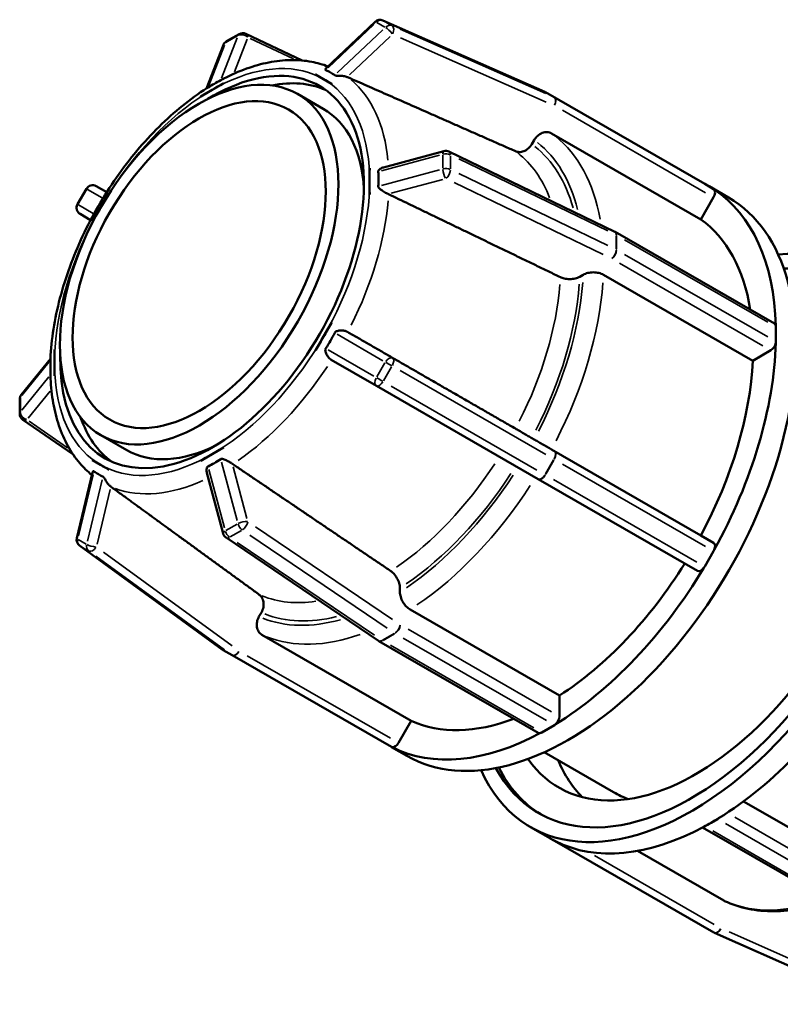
# Model space of a CAD drawing. Header units: millimetres. Extents: x 0 to 898, y -84 to 594.
# Tile 8 of 10: x 582 to 635, y 450 to 518. Entities that reach past the tile are written whole.
import ezdxf

# ---------------------------------------------------------------- set-up
doc = ezdxf.new("R2010")
doc.units = ezdxf.units.MM
doc.layers.add('Visible (ANSI)', color=7, linetype='Continuous', lineweight=50)
doc.layers.add('Visible Narrow (ANSI)', color=7, linetype='Continuous', lineweight=35)

msp = doc.modelspace()

# ---------------------------------------------------------------- linework, layer by layer
at = {"layer": 'Visible (ANSI)'}
for p, q in [((603.566, 515.019), (606.991, 518.266)), ((607.537, 518.361), (618.837, 513.373)), ((597.499, 517.407), (596.615, 516.898)), ((601.892, 515.56), (597.962, 517.425)), ((595.231, 513.609), (596.398, 516.644)), ((603.391, 514.26), (602.828, 514.587)), ((596.407, 513.964), (595.611, 513.506)), ((596.407, 513.964), (596.407, 513.964)), ((603.953, 513.934), (603.391, 514.26)), ((603.953, 513.934), (603.954, 513.933)), ((595.611, 513.506), (594.816, 513.048)), ((594.816, 513.048), (594.816, 513.048)), ((603.374, 512.182), (601.571, 513.22)), ((618.885, 513.349), (630.003, 506.946)), ((629.738, 504.462), (619.311, 510.467)), ((618.103, 510.006), (617.936, 509.717)), ((607.57, 508.089), (611.802, 509.226)), ((612.149, 509.193), (623.722, 503.601)), ((606.614, 508.041), (606.613, 508.041)), ((606.613, 507.121), (606.613, 508.041)), ((606.613, 506.202), (606.613, 507.121)), ((630.003, 506.946), (630.316, 506.764)), ((586.844, 506.602), (586.219, 505.52)), ((588.26, 506.364), (587.526, 506.786)), ((588.394, 506.275), (587.832, 505.3)), ((588.394, 506.275), (588.395, 506.274)), ((606.613, 506.202), (606.614, 506.201)), ((631.676, 505.981), (630.305, 506.771)), ((630.316, 506.764), (630.628, 506.583)), ((630.628, 506.005), (629.738, 504.462)), ((587.131, 504.41), (586.399, 504.838)), ((587.832, 505.3), (587.269, 504.326)), ((587.27, 504.326), (587.269, 504.326)), ((623.754, 503.584), (634.872, 497.182)), ((621.521, 500.596), (621.285, 500.46)), ((633.363, 494.592), (622.936, 500.596)), ((603.391, 496.271), (603.953, 497.245)), ((603.954, 497.245), (603.953, 497.245)), ((634.976, 496.952), (634.976, 496.441)), ((602.828, 495.297), (603.391, 496.271)), ((634.976, 496.441), (634.976, 495.93)), ((584.609, 495.37), (584.61, 495.369)), ((584.609, 495.37), (584.609, 494.45)), ((602.828, 495.297), (602.829, 495.296)), ((634.622, 495.318), (633.363, 494.592)), ((582.292, 492.213), (584.331, 494.731)), ((607.085, 492.834), (603.926, 494.662)), ((584.609, 494.45), (584.609, 493.53)), ((584.61, 493.53), (584.609, 493.53)), ((618.386, 486.323), (607.086, 492.833)), ((582.181, 491.898), (582.181, 490.876)), ((582.398, 490.464), (585.901, 488.06)), ((589.651, 488.351), (587.848, 489.389)), ((617.936, 489.185), (618.103, 489.088)), ((595.611, 488.065), (596.407, 488.523)), ((596.407, 488.523), (596.407, 488.523)), ((619.311, 488.391), (629.738, 482.387)), ((587.269, 487.637), (587.27, 487.637)), ((587.269, 487.637), (587.832, 487.311)), ((594.816, 487.607), (595.611, 488.065)), ((594.816, 487.607), (594.816, 487.607)), ((587.832, 487.311), (588.394, 486.985)), ((588.395, 486.984), (588.394, 486.985)), ((586.166, 482.195), (587.263, 486.783)), ((596.381, 482.517), (595.251, 486.755)), ((629.504, 479.921), (618.386, 486.323)), ((607.226, 475.027), (596.584, 482.231)), ((629.738, 482.387), (630.628, 481.87)), ((596.341, 474.406), (586.358, 481.674)), ((630.316, 480.75), (630.003, 480.209)), ((630.628, 481.292), (630.316, 480.75)), ((608.728, 478.711), (608.728, 478.437)), ((599.054, 477.011), (598.886, 476.721)), ((609.435, 477.211), (619.861, 471.207)), ((599.093, 475.447), (609.519, 469.443)), ((618.374, 468.605), (607.256, 475.008)), ((596.384, 474.378), (597.009, 474.015)), ((597.011, 474.014), (608.129, 467.612)), ((619.861, 471.207), (619.861, 469.751)), ((609.519, 469.443), (608.628, 467.9)), ((619.508, 469.139), (619.066, 468.884)), ((619.066, 468.884), (618.624, 468.63)), ((609.22, 466.985), (608.147, 467.603)), ((618.8, 467.238), (623.648, 464.446)), ((632.711, 463.808), (641.679, 458.643)), ((630.015, 462.07), (630.457, 462.324)), ((630.457, 462.324), (630.899, 462.579)), ((617.847, 462.017), (619.229, 461.221)), ((640.884, 455.643), (629.858, 461.992)), ((619.218, 461.227), (619.52, 461.052)), ((619.52, 461.052), (630.638, 454.649)), ((625.31, 460.349), (631.337, 456.879)), ((630.686, 454.625), (641.986, 449.637))]:
    msp.add_line(p, q, dxfattribs=at)
for centre, start, end in [((607.335, 517.903), 66.18316, 133.46429), ((597.748, 516.974), 64.60591, 119.93599), ((596.864, 516.465), 119.93599, 158.96791), ((618.635, 512.915), 60.06401, 66.18316), ((611.931, 508.743), 64.20992, 105.03098), ((587.277, 506.352), 60.07667, 149.99996), ((586.652, 505.27), 149.99996, 239.66988), ((623.504, 503.151), 60.06401, 64.20992), ((607.335, 493.267), 239.9374, 240.05282), ((582.681, 491.898), 141.00096, 180), ((582.681, 490.876), 180, 235.53877), ((586.652, 482.079), 166.54601, 233.9434), ((596.864, 482.645), 194.92208, 235.90141), ((607.506, 475.441), 235.90141, 240.06401), ((596.635, 474.81), 233.9434, 239.87236), ((597.26, 474.447), 239.87236, 240.06401), ((630.888, 455.083), 240.06401, 246.18316)]:
    msp.add_arc(centre, 0.5, start, end, dxfattribs=at)
for major_axis in [(6.862, 11.916), (6.238, 10.832)]:
    msp.add_ellipse((594.71, 501.305), major_axis=major_axis, ratio=0.578093, dxfattribs=at)
for centre, major_axis, start_param, end_param in [((595.611, 500.786), (-7.485, -12.999), 5.471238, 10.236725), ((596.513, 500.266), (7.485, 12.999), 0.060024, 0.469899), ((596.513, 500.266), (6.862, 11.916), 5.561419, 6.283185), ((630.378, 506.15), (0.25, 0.433), 6.062026, 6.281252), ((630.378, 506.15), (0.25, 0.433), 4.710455, 6.062026), ((619.066, 487.279), (11.228, 19.498), 5.52847, 6.248635), ((620.448, 486.483), (-11.228, -19.498), 0, 3.141593), ((619.066, 487.279), (10.105, 17.548), 5.662166, 6.225667), ((629.075, 481.515), (11.228, 19.498), 2.748908, 6.67587), ((629.075, 481.515), (10.667, 18.523), 2.79918, 6.625598), ((629.375, 481.342), (9.544, 16.573), 2.8788, 6.545978), ((634.622, 496.748), (0.25, 0.433), 5.715079, 6.283185), ((634.622, 496.748), (0.25, 0.433), 5.495853, 5.715079), ((634.622, 495.726), (0.25, 0.433), 5.276627, 5.495853), ((619.066, 487.279), (11.228, 19.498), 4.743072, 5.463237), ((634.622, 495.726), (-0.25, -0.433), 0.783464, 2.135035), ((619.066, 487.279), (10.105, 17.548), 4.766039, 5.440269), ((596.513, 500.266), (-7.485, -12.999), 5.813286, 6.223161), ((596.513, 500.266), (-6.862, -11.916), 0, 0.721766), ((630.378, 481.437), (0.25, 0.433), 4.929681, 6.281252), ((630.378, 481.437), (0.25, 0.433), 4.710455, 4.929681), ((619.066, 487.279), (11.228, 19.498), 3.957673, 4.677839), ((619.066, 487.279), (10.105, 17.548), 3.980641, 4.654701), ((629.753, 480.354), (-0.25, -0.433), 0, 1.349637), ((629.753, 480.354), (0.25, 0.433), 4.491229, 4.710455), ((630.457, 480.719), (-11.228, -19.498), 0.816081, 1.536246), ((619.508, 469.547), (-0.25, -0.433), 1.00269, 2.354261), ((619.066, 487.279), (-10.105, -17.548), 0.05365, 0.616041), ((619.508, 469.547), (0.25, 0.433), 3.925057, 4.144283), ((619.066, 487.279), (-11.228, -19.498), 0.030683, 0.750848), ((618.624, 469.038), (-0.25, -0.433), 0, 0.564238), ((618.624, 469.038), (0.25, 0.433), 3.705831, 3.925057), ((608.378, 468.045), (-0.25, -0.433), 0.217292, 1.568863), ((608.378, 468.045), (-0.25, -0.433), 0, 0.217292), ((632.381, 479.611), (-9.544, -16.573), 5.867978, 6.125703), ((629.375, 481.342), (-10.667, -18.523), 5.923425, 6.269153), ((632.381, 479.611), (-8.733, -15.165), 0, 0.112305), ((630.457, 480.719), (-11.228, -19.498), 0.750848, 0.783464), ((630.457, 480.719), (-11.228, -19.498), 0.783464, 0.816081), ((630.899, 462.987), (-0.25, -0.433), 0.783464, 1.00269), ((630.457, 480.719), (-11.228, -19.498), 0.030683, 0.750848), ((630.015, 462.478), (-0.25, -0.433), 0.564238, 0.783464), ((630.457, 480.719), (-11.228, -19.498), 0, 0.030683), ((619.77, 461.485), (-0.25, -0.433), 6.281252, 6.500478)]:
    msp.add_ellipse(centre, major_axis=major_axis, ratio=0.578093, start_param=start_param, end_param=end_param, dxfattribs=at)
for points, knots in [([(603.701, 515.147), (603.338, 515.286), (602.961, 515.393), (602.096, 515.556), (601.604, 515.596), (600.599, 515.581), (600.087, 515.525), (599.053, 515.323), (598.531, 515.178), (597.483, 514.801), (596.958, 514.571), (596.435, 514.301)], [5.5906457, 5.5906457, 5.5906457, 5.5906457, 5.6988212, 5.6988212, 5.8318469, 5.8318469, 5.9648727, 5.9648727, 6.0978984, 6.0978984, 6.2309242, 6.2309242, 6.2309242, 6.2309242]), ([(602.828, 514.587), (602.831, 514.585), (602.834, 514.584), (602.841, 514.581), (602.844, 514.58), (602.849, 514.577), (602.852, 514.575), (602.855, 514.574), (602.855, 514.574), (602.855, 514.574)], [0, 0, 0, 0, 0.001677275, 0.001677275, 0.003353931, 0.003353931, 0.005007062, 0.005007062, 0.005030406, 0.005030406, 0.005030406, 0.005030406]), ([(603.549, 514.888), (603.547, 514.888), (603.544, 514.89), (603.536, 514.894), (603.531, 514.899), (603.52, 514.912), (603.517, 514.922), (603.518, 514.958), (603.536, 514.991), (603.566, 515.019)], [-0.12466291, -0.12466291, -0.12466291, -0.12466291, -0.12282673, -0.12282673, -0.11648218, -0.11648218, -0.10531808, -0.10531808, -0.07625967, -0.07625967, -0.07625967, -0.07625967]), ([(604.174, 514.525), (604.078, 514.598), (603.978, 514.663), (603.878, 514.722), (603.777, 514.78), (603.667, 514.836), (603.549, 514.888)], [-0.060146, -0.060146, -0.060146, -0.060146, 0, 0, 0, 0.060146, 0.060146, 0.060146, 0.060146]), ([(605.052, 514.402), (605.014, 514.417), (604.971, 514.431), (604.837, 514.466), (604.738, 514.48), (604.544, 514.496), (604.454, 514.496), (604.33, 514.497), (604.281, 514.497), (604.226, 514.505), (604.211, 514.508), (604.189, 514.516), (604.182, 514.519), (604.175, 514.524), (604.174, 514.524), (604.174, 514.525)], [-0.2350654, -0.2350654, -0.2350654, -0.2350654, -0.2196522, -0.2196522, -0.1895261, -0.1895261, -0.1601241, -0.1601241, -0.1390689, -0.1390689, -0.1299197, -0.1299197, -0.1239791, -0.1239791, -0.1233534, -0.1233534, -0.1233534, -0.1233534]), ([(596.213, 514.176), (596.066, 514.099), (595.918, 514.018), (595.777, 513.936), (595.635, 513.855), (595.484, 513.764), (595.329, 513.667)], [0.8722968, 0.8722968, 0.8722968, 0.8722968, 0.9324428, 0.9324428, 0.9324428, 0.9925888, 0.9925888, 0.9925888, 0.9925888]), ([(596.435, 514.301), (596.412, 514.289), (596.39, 514.278), (596.341, 514.25), (596.31, 514.232), (596.262, 514.204), (596.244, 514.193), (596.222, 514.181), (596.217, 514.179), (596.213, 514.176)], [-0.05780048, -0.05780048, -0.05780048, -0.05780048, -0.04761616, -0.04761616, -0.0329379, -0.0329379, -0.02294507, -0.02294507, -0.02006355, -0.02006355, -0.02006355, -0.02006355]), ([(596.372, 513.945), (596.372, 513.945), (596.372, 513.945), (596.378, 513.949), (596.384, 513.952), (596.395, 513.958), (596.401, 513.961), (596.407, 513.964)], [-0.000023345, -0.000023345, -0.000023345, -0.000023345, 0, 0, 0.002491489, 0.002491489, 0.005007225, 0.005007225, 0.005007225, 0.005007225]), ([(603.93, 513.95), (603.93, 513.95), (603.93, 513.95), (603.934, 513.947), (603.938, 513.945), (603.946, 513.94), (603.95, 513.937), (603.953, 513.934)], [-0.000023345, -0.000023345, -0.000023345, -0.000023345, 0, 0, 0.002491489, 0.002491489, 0.005007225, 0.005007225, 0.005007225, 0.005007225]), ([(603.93, 513.95), (603.93, 513.95), (603.93, 513.95), (603.933, 513.948), (603.935, 513.947), (603.941, 513.943), (603.943, 513.941), (603.949, 513.938), (603.951, 513.936), (603.954, 513.933)], [-0.000023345, -0.000023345, -0.000023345, -0.000023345, 0, 0, 0.001653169, 0.001653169, 0.003329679, 0.003329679, 0.005006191, 0.005006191, 0.005006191, 0.005006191]), ([(595.243, 513.617), (594.095, 512.891), (592.97, 511.983), (590.845, 509.879), (589.844, 508.683), (588.043, 506.102), (587.243, 504.716), (585.908, 501.865), (585.372, 500.4), (584.612, 497.504), (584.387, 496.074), (584.33, 494.716)], [0.049178, 0.049178, 0.049178, 0.049178, 0.343689, 0.343689, 0.6382, 0.6382, 0.932712, 0.932712, 1.227223, 1.227223, 1.521734, 1.521734, 1.521734, 1.521734]), ([(594.816, 513.048), (594.82, 513.05), (594.824, 513.053), (594.832, 513.058), (594.836, 513.06), (594.844, 513.065), (594.848, 513.067), (594.852, 513.07), (594.852, 513.07), (594.852, 513.07)], [0, 0, 0, 0, 0.001677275, 0.001677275, 0.003353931, 0.003353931, 0.005007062, 0.005007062, 0.005030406, 0.005030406, 0.005030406, 0.005030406]), ([(595.329, 513.667), (595.324, 513.664), (595.318, 513.661), (595.298, 513.648), (595.283, 513.64), (595.258, 513.626), (595.249, 513.621), (595.243, 513.617)], [-0.20349957, -0.20349957, -0.20349957, -0.20349957, -0.19950855, -0.19950855, -0.18760351, -0.18760351, -0.17559174, -0.17559174, -0.17559174, -0.17559174]), ([(619.311, 510.467), (619.224, 510.517), (619.107, 510.551), (618.899, 510.562), (618.77, 510.541), (618.56, 510.46), (618.44, 510.387), (618.259, 510.228), (618.165, 510.113), (618.103, 510.006)], [0, 0, 0, 0, 0.0370052, 0.0370052, 0.0740397, 0.0740397, 0.1111115, 0.1111115, 0.1482177, 0.1482177, 0.1482177, 0.1482177]), ([(617.936, 509.717), (617.875, 509.61), (617.781, 509.495), (617.6, 509.336), (617.48, 509.263), (617.269, 509.182), (617.141, 509.161), (616.956, 509.171), (616.868, 509.191), (616.792, 509.224)], [0.1482219, 0.1482219, 0.1482219, 0.1482219, 0.1853343, 0.1853343, 0.2224155, 0.2224155, 0.2594543, 0.2594543, 0.2880228, 0.2880228, 0.2880228, 0.2880228]), ([(606.613, 508.041), (606.614, 508.037), (606.614, 508.032), (606.615, 508.023), (606.615, 508.019), (606.615, 508.01), (606.615, 508.005), (606.615, 508.001), (606.615, 508.001), (606.615, 508)], [0, 0, 0, 0, 0.001677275, 0.001677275, 0.003353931, 0.003353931, 0.005007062, 0.005007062, 0.005030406, 0.005030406, 0.005030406, 0.005030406]), ([(606.614, 508.041), (606.614, 508.036), (606.614, 508.032), (606.615, 508.023), (606.615, 508.019), (606.615, 508.01), (606.615, 508.005), (606.615, 508.001), (606.615, 508.001), (606.615, 508)], [0, 0, 0, 0, 0.001676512, 0.001676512, 0.003353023, 0.003353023, 0.005006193, 0.005006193, 0.005029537, 0.005029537, 0.005029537, 0.005029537]), ([(607.212, 507.793), (607.212, 507.799), (607.212, 507.805), (607.214, 507.83), (607.22, 507.851), (607.252, 507.903), (607.279, 507.932), (607.364, 508.003), (607.444, 508.049), (607.546, 508.082), (607.558, 508.086), (607.57, 508.089)], [-0.20349957, -0.20349957, -0.20349957, -0.20349957, -0.19950855, -0.19950855, -0.18760351, -0.18760351, -0.17102106, -0.17102106, -0.13857777, -0.13857777, -0.13443273, -0.13443273, -0.13443273, -0.13443273]), ([(607.212, 506.771), (607.227, 506.95), (607.233, 507.124), (607.233, 507.288), (607.233, 507.452), (607.227, 507.622), (607.212, 507.793)], [0.8722968, 0.8722968, 0.8722968, 0.8722968, 0.9324428, 0.9324428, 0.9324428, 0.9925888, 0.9925888, 0.9925888, 0.9925888]), ([(588.368, 506.231), (588.368, 506.231), (588.368, 506.232), (588.373, 506.239), (588.377, 506.246), (588.385, 506.26), (588.39, 506.267), (588.394, 506.275)], [-0.000023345, -0.000023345, -0.000023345, -0.000023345, 0, 0, 0.002491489, 0.002491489, 0.005007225, 0.005007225, 0.005007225, 0.005007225]), ([(606.615, 506.243), (606.615, 506.243), (606.615, 506.243), (606.615, 506.236), (606.615, 506.229), (606.614, 506.216), (606.614, 506.209), (606.613, 506.202)], [-0.000023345, -0.000023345, -0.000023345, -0.000023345, 0, 0, 0.002491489, 0.002491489, 0.005007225, 0.005007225, 0.005007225, 0.005007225]), ([(606.615, 506.243), (606.615, 506.243), (606.615, 506.243), (606.615, 506.238), (606.615, 506.234), (606.615, 506.225), (606.615, 506.22), (606.614, 506.211), (606.614, 506.206), (606.614, 506.201)], [-0.000023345, -0.000023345, -0.000023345, -0.000023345, 0, 0, 0.001653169, 0.001653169, 0.003329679, 0.003329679, 0.005006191, 0.005006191, 0.005006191, 0.005006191]), ([(607.91, 506.232), (607.907, 506.233), (607.905, 506.234), (607.881, 506.245), (607.86, 506.256), (607.802, 506.285), (607.764, 506.306), (607.633, 506.381), (607.538, 506.44), (607.386, 506.544), (607.325, 506.589), (607.261, 506.652), (607.241, 506.675), (607.219, 506.718), (607.213, 506.736), (607.212, 506.76), (607.212, 506.766), (607.212, 506.771)], [-0.1336549, -0.1336549, -0.1336549, -0.1336549, -0.1326448, -0.1326448, -0.1244274, -0.1244274, -0.1107075, -0.1107075, -0.0764688, -0.0764688, -0.0476162, -0.0476162, -0.0329379, -0.0329379, -0.0229451, -0.0229451, -0.0200635, -0.0200635, -0.0200635, -0.0200635]), ([(587.269, 504.326), (587.272, 504.331), (587.274, 504.336), (587.28, 504.346), (587.283, 504.35), (587.288, 504.36), (587.291, 504.365), (587.294, 504.37), (587.294, 504.37), (587.294, 504.37)], [0, 0, 0, 0, 0.001677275, 0.001677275, 0.003353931, 0.003353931, 0.005007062, 0.005007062, 0.005030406, 0.005030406, 0.005030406, 0.005030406]), ([(622.936, 500.596), (622.849, 500.647), (622.726, 500.694), (622.498, 500.748), (622.353, 500.765), (622.106, 500.765), (621.96, 500.748), (621.732, 500.693), (621.608, 500.646), (621.521, 500.596)], [0, 0, 0, 0, 0.0370052, 0.0370052, 0.0740397, 0.0740397, 0.1111115, 0.1111115, 0.1482177, 0.1482177, 0.1482177, 0.1482177]), ([(621.285, 500.46), (621.197, 500.409), (621.074, 500.362), (620.845, 500.307), (620.7, 500.29), (620.453, 500.29), (620.307, 500.307), (620.105, 500.355), (620.011, 500.387), (619.933, 500.425)], [0.1482219, 0.1482219, 0.1482219, 0.1482219, 0.1853343, 0.1853343, 0.2224155, 0.2224155, 0.2594543, 0.2594543, 0.2880228, 0.2880228, 0.2880228, 0.2880228]), ([(603.953, 497.245), (603.951, 497.24), (603.948, 497.235), (603.943, 497.225), (603.941, 497.22), (603.935, 497.211), (603.933, 497.206), (603.93, 497.201), (603.93, 497.201), (603.93, 497.201)], [0, 0, 0, 0, 0.001677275, 0.001677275, 0.003353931, 0.003353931, 0.005007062, 0.005007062, 0.005030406, 0.005030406, 0.005030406, 0.005030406]), ([(603.954, 497.245), (603.951, 497.24), (603.949, 497.235), (603.943, 497.225), (603.941, 497.22), (603.935, 497.211), (603.933, 497.206), (603.93, 497.201), (603.93, 497.201), (603.93, 497.201)], [0, 0, 0, 0, 0.001676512, 0.001676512, 0.003353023, 0.003353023, 0.005006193, 0.005006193, 0.005029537, 0.005029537, 0.005029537, 0.005029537]), ([(603.549, 495.457), (603.667, 495.636), (603.777, 495.816), (603.878, 495.989), (603.978, 496.163), (604.078, 496.348), (604.174, 496.54)], [-0.060146, -0.060146, -0.060146, -0.060146, 0, 0, 0, 0.060146, 0.060146, 0.060146, 0.060146]), ([(604.174, 496.54), (604.175, 496.543), (604.177, 496.547), (604.186, 496.562), (604.195, 496.573), (604.22, 496.6), (604.24, 496.615), (604.315, 496.657), (604.389, 496.678), (604.562, 496.704), (604.672, 496.708), (604.858, 496.684), (604.931, 496.666), (605.016, 496.63), (605.035, 496.62), (605.052, 496.61)], [-0.1246629, -0.1246629, -0.1246629, -0.1246629, -0.1228267, -0.1228267, -0.1164822, -0.1164822, -0.1053181, -0.1053181, -0.0760793, -0.0760793, -0.0425389, -0.0425389, -0.0192193, -0.0192193, -0.0122224, -0.0122224, -0.0122224, -0.0122224]), ([(584.608, 495.327), (584.608, 495.328), (584.608, 495.328), (584.608, 495.334), (584.608, 495.341), (584.609, 495.355), (584.609, 495.362), (584.609, 495.37)], [-0.000023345, -0.000023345, -0.000023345, -0.000023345, 0, 0, 0.002491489, 0.002491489, 0.005007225, 0.005007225, 0.005007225, 0.005007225]), ([(602.855, 495.339), (602.855, 495.339), (602.855, 495.339), (602.851, 495.332), (602.846, 495.325), (602.838, 495.311), (602.833, 495.304), (602.828, 495.297)], [-0.000023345, -0.000023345, -0.000023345, -0.000023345, 0, 0, 0.002491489, 0.002491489, 0.005007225, 0.005007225, 0.005007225, 0.005007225]), ([(602.855, 495.339), (602.855, 495.339), (602.855, 495.339), (602.852, 495.334), (602.849, 495.329), (602.844, 495.32), (602.841, 495.315), (602.835, 495.306), (602.832, 495.301), (602.829, 495.296)], [-0.000023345, -0.000023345, -0.000023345, -0.000023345, 0, 0, 0.001653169, 0.001653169, 0.003329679, 0.003329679, 0.005006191, 0.005006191, 0.005006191, 0.005006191]), ([(603.926, 494.662), (603.889, 494.684), (603.852, 494.712), (603.75, 494.808), (603.69, 494.887), (603.593, 495.055), (603.558, 495.138), (603.523, 495.262), (603.515, 495.314), (603.519, 495.38), (603.523, 495.4), (603.534, 495.431), (603.54, 495.443), (603.547, 495.455), (603.548, 495.456), (603.549, 495.457)], [-0.2349553, -0.2349553, -0.2349553, -0.2349553, -0.2196522, -0.2196522, -0.1895261, -0.1895261, -0.1601241, -0.1601241, -0.1390689, -0.1390689, -0.1299197, -0.1299197, -0.1239791, -0.1239791, -0.1233534, -0.1233534, -0.1233534, -0.1233534]), ([(584.33, 494.616), (584.323, 494.433), (584.32, 494.257), (584.32, 494.093), (584.32, 493.929), (584.323, 493.76), (584.33, 493.594)], [0.8722968, 0.8722968, 0.8722968, 0.8722968, 0.9324428, 0.9324428, 0.9324428, 0.9925888, 0.9925888, 0.9925888, 0.9925888]), ([(584.33, 494.716), (584.33, 494.716), (584.33, 494.716), (584.33, 494.707), (584.33, 494.695), (584.331, 494.665), (584.331, 494.65), (584.33, 494.627), (584.33, 494.621), (584.33, 494.616)], [-0.04767732, -0.04767732, -0.04767732, -0.04767732, -0.04761616, -0.04761616, -0.0329379, -0.0329379, -0.02294507, -0.02294507, -0.02006355, -0.02006355, -0.02006355, -0.02006355]), ([(584.33, 493.594), (584.33, 493.588), (584.33, 493.582), (584.331, 493.555), (584.331, 493.531), (584.33, 493.461), (584.33, 493.417), (584.331, 493.365), (584.332, 493.354), (584.332, 493.342)], [-0.20349957, -0.20349957, -0.20349957, -0.20349957, -0.19950855, -0.19950855, -0.18760351, -0.18760351, -0.17102106, -0.17102106, -0.16664853, -0.16664853, -0.16664853, -0.16664853]), ([(584.332, 493.342), (584.36, 492.753), (584.422, 492.182), (584.618, 491.084), (584.752, 490.558), (585.092, 489.559), (585.299, 489.086), (585.786, 488.205), (586.066, 487.797), (586.638, 487.126), (586.919, 486.851), (587.22, 486.604)], [1.6229369, 1.6229369, 1.6229369, 1.6229369, 1.7559863, 1.7559863, 1.8890358, 1.8890358, 2.0220852, 2.0220852, 2.1551347, 2.1551347, 2.2636676, 2.2636676, 2.2636676, 2.2636676]), ([(584.609, 493.53), (584.609, 493.535), (584.609, 493.539), (584.608, 493.548), (584.608, 493.552), (584.608, 493.561), (584.608, 493.565), (584.608, 493.57), (584.608, 493.57), (584.608, 493.57)], [0, 0, 0, 0, 0.001677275, 0.001677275, 0.003353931, 0.003353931, 0.005007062, 0.005007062, 0.005030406, 0.005030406, 0.005030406, 0.005030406]), ([(616.792, 489.847), (616.868, 489.803), (616.956, 489.752), (617.141, 489.645), (617.269, 489.571), (617.48, 489.449), (617.6, 489.38), (617.781, 489.275), (617.875, 489.221), (617.936, 489.185)], [0.3048887, 0.3048887, 0.3048887, 0.3048887, 0.3334572, 0.3334572, 0.3704959, 0.3704959, 0.4075771, 0.4075771, 0.4446895, 0.4446895, 0.4446895, 0.4446895]), ([(618.103, 489.088), (618.165, 489.053), (618.259, 488.999), (618.44, 488.894), (618.56, 488.824), (618.77, 488.703), (618.899, 488.629), (619.107, 488.508), (619.224, 488.441), (619.311, 488.391)], [-0.1482177, -0.1482177, -0.1482177, -0.1482177, -0.1111115, -0.1111115, -0.0740397, -0.0740397, -0.0370052, -0.0370052, 0, 0, 0, 0]), ([(596.407, 488.523), (596.403, 488.52), (596.399, 488.518), (596.391, 488.513), (596.387, 488.51), (596.38, 488.505), (596.376, 488.503), (596.372, 488.501), (596.372, 488.501), (596.372, 488.501)], [0, 0, 0, 0, 0.001676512, 0.001676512, 0.003353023, 0.003353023, 0.005006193, 0.005006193, 0.005029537, 0.005029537, 0.005029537, 0.005029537]), ([(596.407, 488.523), (596.403, 488.521), (596.399, 488.518), (596.391, 488.513), (596.387, 488.51), (596.38, 488.505), (596.376, 488.503), (596.372, 488.501), (596.372, 488.501), (596.372, 488.501)], [0, 0, 0, 0, 0.001677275, 0.001677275, 0.003353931, 0.003353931, 0.005007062, 0.005007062, 0.005030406, 0.005030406, 0.005030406, 0.005030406]), ([(587.294, 487.621), (587.294, 487.621), (587.294, 487.621), (587.289, 487.623), (587.285, 487.626), (587.277, 487.631), (587.273, 487.634), (587.269, 487.637)], [-0.000023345, -0.000023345, -0.000023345, -0.000023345, 0, 0, 0.002491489, 0.002491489, 0.005007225, 0.005007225, 0.005007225, 0.005007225]), ([(594.852, 487.626), (594.852, 487.626), (594.852, 487.626), (594.848, 487.623), (594.844, 487.621), (594.836, 487.617), (594.832, 487.615), (594.824, 487.611), (594.82, 487.609), (594.816, 487.607)], [-0.000023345, -0.000023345, -0.000023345, -0.000023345, 0, 0, 0.001653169, 0.001653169, 0.003329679, 0.003329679, 0.005006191, 0.005006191, 0.005006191, 0.005006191]), ([(594.852, 487.626), (594.852, 487.626), (594.852, 487.626), (594.846, 487.622), (594.84, 487.619), (594.828, 487.613), (594.822, 487.61), (594.816, 487.607)], [-0.000023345, -0.000023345, -0.000023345, -0.000023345, 0, 0, 0.002491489, 0.002491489, 0.005007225, 0.005007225, 0.005007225, 0.005007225]), ([(595.329, 487.211), (595.484, 487.283), (595.635, 487.363), (595.777, 487.444), (595.918, 487.526), (596.066, 487.618), (596.213, 487.72)], [-0.060146, -0.060146, -0.060146, -0.060146, 0, 0, 0, 0.060146, 0.060146, 0.060146, 0.060146]), ([(596.213, 487.72), (596.218, 487.723), (596.224, 487.727), (596.247, 487.737), (596.268, 487.742), (596.328, 487.741), (596.367, 487.731), (596.473, 487.695), (596.561, 487.653), (596.735, 487.563), (596.814, 487.52), (596.919, 487.457), (596.95, 487.438), (596.996, 487.408), (597.013, 487.396), (597.028, 487.385)], [-0.2034996, -0.2034996, -0.2034996, -0.2034996, -0.1995085, -0.1995085, -0.1876035, -0.1876035, -0.1710211, -0.1710211, -0.1385778, -0.1385778, -0.1121101, -0.1121101, -0.1008715, -0.1008715, -0.0940494, -0.0940494, -0.0940494, -0.0940494]), ([(588.394, 486.985), (588.391, 486.986), (588.388, 486.987), (588.382, 486.989), (588.38, 486.991), (588.374, 486.994), (588.371, 486.995), (588.368, 486.997), (588.368, 486.997), (588.368, 486.997)], [0, 0, 0, 0, 0.001677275, 0.001677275, 0.003353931, 0.003353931, 0.005007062, 0.005007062, 0.005030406, 0.005030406, 0.005030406, 0.005030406]), ([(588.371, 486.996), (588.37, 486.996), (588.369, 486.996), (588.368, 486.997), (588.368, 486.997), (588.368, 486.997)], [0.0045220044, 0.0045220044, 0.0045220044, 0.0045220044, 0.0050061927, 0.0050061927, 0.0050295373, 0.0050295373, 0.0050295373, 0.0050295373]), ([(595.251, 486.755), (595.241, 486.795), (595.234, 486.834), (595.224, 486.95), (595.229, 487.023), (595.251, 487.109), (595.261, 487.138), (595.287, 487.179), (595.3, 487.193), (595.32, 487.206), (595.324, 487.209), (595.329, 487.211)], [-0.09124066, -0.09124066, -0.09124066, -0.09124066, -0.07646881, -0.07646881, -0.04761616, -0.04761616, -0.0329379, -0.0329379, -0.02294507, -0.02294507, -0.02006355, -0.02006355, -0.02006355, -0.02006355]), ([(587.263, 486.783), (587.267, 486.798), (587.272, 486.811), (587.289, 486.846), (587.304, 486.865), (587.33, 486.874), (587.339, 486.875), (587.354, 486.871), (587.36, 486.868), (587.367, 486.863), (587.368, 486.863), (587.368, 486.862)], [-0.17082941, -0.17082941, -0.17082941, -0.17082941, -0.16012411, -0.16012411, -0.13906892, -0.13906892, -0.12991971, -0.12991971, -0.12397908, -0.12397908, -0.12335335, -0.12335335, -0.12335335, -0.12335335]), ([(587.368, 486.862), (587.472, 486.785), (587.575, 486.717), (587.676, 486.659), (587.776, 486.601), (587.883, 486.546), (587.993, 486.5)], [-0.060146, -0.060146, -0.060146, -0.060146, 0, 0, 0, 0.060146, 0.060146, 0.060146, 0.060146]), ([(587.993, 486.5), (587.995, 486.499), (587.997, 486.498), (588.007, 486.493), (588.014, 486.487), (588.034, 486.469), (588.046, 486.453), (588.089, 486.391), (588.125, 486.327), (588.214, 486.178), (588.273, 486.086), (588.391, 485.939), (588.442, 485.884), (588.509, 485.825), (588.524, 485.812), (588.539, 485.8)], [-0.1246629, -0.1246629, -0.1246629, -0.1246629, -0.1228267, -0.1228267, -0.1164822, -0.1164822, -0.1053181, -0.1053181, -0.0760793, -0.0760793, -0.0425389, -0.0425389, -0.0192193, -0.0192193, -0.0122224, -0.0122224, -0.0122224, -0.0122224]), ([(608.082, 479.898), (608.154, 479.85), (608.229, 479.785), (608.372, 479.634), (608.459, 479.516), (608.582, 479.302), (608.641, 479.168), (608.707, 478.943), (608.728, 478.812), (608.728, 478.711)], [0.3048887, 0.3048887, 0.3048887, 0.3048887, 0.3334572, 0.3334572, 0.3704959, 0.3704959, 0.4075771, 0.4075771, 0.4446895, 0.4446895, 0.4446895, 0.4446895]), ([(598.907, 478.247), (598.974, 478.198), (599.036, 478.131), (599.137, 477.977), (599.183, 477.855), (599.219, 477.633), (599.215, 477.492), (599.168, 477.256), (599.115, 477.118), (599.054, 477.011)], [0.3048887, 0.3048887, 0.3048887, 0.3048887, 0.3334572, 0.3334572, 0.3704959, 0.3704959, 0.4075771, 0.4075771, 0.4446895, 0.4446895, 0.4446895, 0.4446895]), ([(608.728, 478.437), (608.728, 478.336), (608.748, 478.206), (608.815, 477.98), (608.873, 477.846), (608.997, 477.632), (609.084, 477.514), (609.245, 477.344), (609.348, 477.262), (609.435, 477.211)], [-0.1482177, -0.1482177, -0.1482177, -0.1482177, -0.1111115, -0.1111115, -0.0740397, -0.0740397, -0.0370052, -0.0370052, 0, 0, 0, 0]), ([(598.886, 476.721), (598.825, 476.614), (598.772, 476.476), (598.725, 476.24), (598.721, 476.1), (598.757, 475.877), (598.803, 475.756), (598.917, 475.581), (599.005, 475.497), (599.093, 475.447)], [-0.1482177, -0.1482177, -0.1482177, -0.1482177, -0.1111115, -0.1111115, -0.0740397, -0.0740397, -0.0370052, -0.0370052, 0, 0, 0, 0]), ([(638.747, 456.873), (638.709, 456.859), (638.67, 456.845), (637.986, 456.605), (637.344, 456.431), (636.076, 456.196), (635.45, 456.135), (634.226, 456.132), (633.627, 456.19), (632.473, 456.429), (631.917, 456.609), (631.392, 456.85)], [3.3245735, 3.3245735, 3.3245735, 3.3245735, 3.3326244, 3.3326244, 3.467318, 3.467318, 3.6020116, 3.6020116, 3.7367052, 3.7367052, 3.8713988, 3.8713988, 3.8713988, 3.8713988])]:
    msp.add_open_spline(points, degree=3, knots=knots, dxfattribs=at)
for points in [[(602.855, 514.574), (603.036, 514.465), (603.221, 514.359), (603.391, 514.26)], [(596.407, 513.964), (596.135, 513.808), (595.869, 513.654), (595.611, 513.506)], [(595.611, 513.506), (595.851, 513.644), (596.112, 513.794), (596.372, 513.945)], [(603.391, 514.26), (603.56, 514.162), (603.744, 514.054), (603.93, 513.95)], [(605.078, 514.392), (605.069, 514.395), (605.061, 514.399), (605.052, 514.402)], [(595.611, 513.506), (595.354, 513.358), (595.086, 513.204), (594.816, 513.048)], [(594.852, 513.07), (595.11, 513.217), (595.371, 513.368), (595.611, 513.506)], [(606.615, 508), (606.612, 507.7), (606.613, 507.399), (606.613, 507.121)], [(606.613, 507.121), (606.613, 506.844), (606.612, 506.542), (606.615, 506.243)], [(588.395, 506.274), (588.201, 505.94), (588.012, 505.613), (587.832, 505.3)], [(587.832, 505.3), (588.001, 505.594), (588.186, 505.914), (588.368, 506.231)], [(607.936, 506.22), (607.927, 506.224), (607.919, 506.228), (607.91, 506.232)], [(587.832, 505.3), (587.651, 504.988), (587.462, 504.66), (587.27, 504.326)], [(587.294, 504.37), (587.478, 504.687), (587.662, 505.006), (587.832, 505.3)], [(603.93, 497.201), (603.744, 496.885), (603.56, 496.565), (603.391, 496.271)], [(605.052, 496.61), (605.061, 496.605), (605.069, 496.6), (605.078, 496.596)], [(603.391, 496.271), (603.221, 495.977), (603.036, 495.658), (602.855, 495.339)], [(584.609, 494.45), (584.609, 494.728), (584.61, 495.03), (584.608, 495.327)], [(584.61, 495.369), (584.609, 495.056), (584.609, 494.748), (584.609, 494.45)], [(584.608, 493.57), (584.61, 493.871), (584.609, 494.172), (584.609, 494.45)], [(584.609, 494.45), (584.609, 494.152), (584.609, 493.844), (584.61, 493.53)], [(596.372, 488.501), (596.112, 488.355), (595.851, 488.204), (595.611, 488.065)], [(587.832, 487.311), (587.662, 487.41), (587.478, 487.517), (587.294, 487.621)], [(595.611, 488.065), (595.371, 487.927), (595.11, 487.778), (594.852, 487.626)], [(588.368, 486.997), (588.186, 487.106), (588.001, 487.212), (587.832, 487.311)], [(597.028, 487.385), (597.036, 487.379), (597.044, 487.374), (597.052, 487.368)], [(588.539, 485.8), (588.546, 485.794), (588.553, 485.789), (588.561, 485.783)], [(631.337, 456.879), (631.354, 456.869), (631.372, 456.859), (631.392, 456.851)]]:
    msp.add_open_spline(points, degree=3, dxfattribs=at)
for points, weights in [([(616.792, 509.224), (610.702, 511.911), (605.078, 514.392)], [1, 1.00078783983, 1]), ([(619.933, 500.425), (613.696, 503.438), (607.936, 506.22)], [1, 1.00078783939, 1]), ([(605.078, 496.596), (610.702, 493.355), (616.792, 489.847)], [1, 1.00078783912, 1]), ([(597.052, 487.368), (602.348, 483.782), (608.082, 479.898)], [1, 1.00078783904, 1]), ([(588.561, 485.783), (593.528, 482.165), (598.907, 478.247)], [1, 1.0007878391, 1])]:
    msp.add_rational_spline(points, weights, degree=2, dxfattribs=at)
at = {"layer": 'Visible Narrow (ANSI)'}
for p, q in [((603.726, 515.055), (606.912, 518.075)), ((607.12, 518.224), (607.682, 517.898)), ((608.147, 518.008), (607.585, 518.334)), ((608.119, 518.103), (618.289, 513.614)), ((596.576, 516.821), (597.372, 517.279)), ((607.537, 517.712), (604.351, 514.693)), ((605.21, 514.552), (608.052, 517.246)), ((618.914, 513.251), (608.744, 517.74)), ((595.389, 513.824), (596.472, 516.639)), ((597.356, 517.148), (596.273, 514.333)), ((597.172, 514.76), (598.053, 517.05)), ((598.269, 517.098), (601.286, 515.665)), ((608.775, 517.146), (618.945, 512.657)), ((618.885, 513.346), (619.447, 513.02)), ((619.479, 513.004), (618.917, 513.33)), ((619.441, 513.028), (629.447, 507.266)), ((630.072, 506.903), (620.066, 512.665)), ((620.066, 512.087), (630.072, 506.325)), ((607.438, 507.854), (611.495, 508.943)), ((611.72, 508.953), (611.72, 508.033)), ((612.253, 507.992), (612.253, 508.912)), ((612.831, 508.684), (623.247, 503.651)), ((611.495, 507.921), (607.438, 506.832)), ((623.247, 502.629), (612.831, 507.662)), ((608.111, 506.286), (611.73, 507.258)), ((612.51, 507.032), (622.926, 502)), ((586.265, 505.565), (586.828, 506.539)), ((586.916, 506.56), (587.935, 505.964)), ((588.22, 506.38), (587.563, 506.764)), ((587.564, 506.764), (588.223, 506.385)), ((587.31, 504.882), (586.291, 505.478)), ((623.826, 503.32), (623.826, 502.4)), ((623.858, 502.383), (623.858, 503.303)), ((624.414, 503.034), (634.42, 497.272)), ((624.06, 501.4), (634.066, 495.638)), ((634.42, 496.25), (624.414, 502.012)), ((604.351, 496.437), (607.537, 494.593)), ((608.052, 494.874), (605.21, 496.519)), ((606.912, 493.511), (603.726, 495.355)), ((582.333, 492.15), (584.225, 494.486)), ((607.682, 494.437), (607.12, 493.463)), ((607.585, 493.194), (608.147, 494.168)), ((608.744, 493.897), (618.914, 488.038)), ((618.945, 488.598), (608.775, 494.457)), ((584.225, 493.464), (582.333, 491.128)), ((582.766, 490.573), (584.303, 492.471)), ((618.289, 486.955), (608.119, 492.814)), ((582.228, 491.049), (582.228, 491.969)), ((585.528, 488.514), (582.831, 490.365)), ((619.447, 487.658), (618.885, 486.684)), ((618.917, 486.666), (619.479, 487.64)), ((630.072, 482.19), (620.066, 487.952)), ((596.472, 482.923), (595.389, 486.985)), ((596.273, 487.494), (597.356, 483.432)), ((598.048, 483.559), (597.082, 487.184)), ((620.066, 487.374), (630.072, 481.612)), ((586.291, 482.359), (587.312, 486.625)), ((587.937, 486.263), (586.916, 481.996)), ((629.447, 480.529), (619.441, 486.291)), ((587.578, 481.782), (588.488, 485.588)), ((597.372, 483.18), (596.576, 482.722)), ((608.211, 476.514), (598.634, 482.998)), ((586.828, 481.777), (586.265, 482.104)), ((596.878, 482.281), (597.673, 482.74)), ((598.249, 482.405), (607.827, 475.921)), ((586.403, 481.647), (586.966, 481.32)), ((606.943, 475.412), (597.365, 481.896)), ((595.856, 474.76), (586.871, 481.302)), ((587.496, 480.939), (596.481, 474.397)), ((597.011, 474.666), (588.026, 481.207)), ((608.315, 475.535), (607.519, 475.077)), ((607.55, 475.057), (608.346, 475.516)), ((608.946, 475.221), (618.952, 469.459)), ((619.305, 470.071), (609.299, 475.833)), ((618.068, 468.95), (608.062, 474.712)), ((596.949, 474.052), (596.387, 474.378)), ((608.072, 468.22), (598.066, 473.982)), ((631.455, 462.259), (641.461, 456.496)), ((641.831, 457.1), (632.109, 462.698)), ((640.577, 455.987), (630.571, 461.75)), ((630.673, 455.205), (622.301, 460.027)), ((641.873, 450.199), (631.703, 454.688))]:
    msp.add_line(p, q, dxfattribs=at)
for centre, major_axis, ratio, start_param, end_param in [((607.335, 517.903), (-0.344, 0.363), 0.196237, 5.724752, 6.253794), ((607.335, 517.903), (0.251, 0.432), 0.815969, 0.146719, 1.167737), ((607.335, 517.903), (0.202, 0.457), 0.575756, 6.222777, 6.280006), ((607.96, 517.54), (0.251, 0.432), 0.815969, 0.146719, 1.167737), ((607.96, 517.54), (0.344, -0.363), 0.196237, 1.061512, 2.475228), ((607.96, 517.54), (0.202, 0.457), 0.575756, 4.727341, 6.141057), ((597.748, 516.974), (-0.25, 0.433), 0.578093, 0.021913, 0.416353), ((597.748, 516.974), (0.467, -0.179), 0.738852, 1.109658, 2.523374), ((597.748, 516.974), (0.214, 0.452), 0.626083, 5.489822, 6.241429), ((596.864, 516.465), (-0.467, 0.179), 0.738852, 5.770491, 6.256201), ((596.864, 516.465), (-0.25, 0.433), 0.578093, 0.021913, 0.416353), ((595.611, 500.786), (7.765, 13.483), 0.578093, 0.037336, 0.744195), ((595.611, 500.786), (7.765, 13.483), 0.578093, 5.535123, 6.241982), ((596.257, 500.414), (8.262, 14.347), 0.578093, 5.605523, 6.18126), ((595.611, 500.786), (7.765, 13.483), 0.578093, 0.822734, 1.529593), ((618.635, 512.915), (0.202, 0.457), 0.575756, 6.222777, 6.280006), ((618.635, 512.915), (0.251, 0.432), 0.815969, 0.007093, 0.085633), ((618.635, 512.915), (0.25, 0.433), 0.578093, 6.281348, 6.283089), ((619.26, 512.553), (0.251, 0.432), 0.815969, 0.007093, 0.085633), ((619.26, 512.553), (0.202, 0.457), 0.575756, 4.727341, 6.141057), ((619.26, 512.553), (0.25, 0.433), 0.578093, 4.788995, 6.202712), ((607.932, 493.69), (9.606, 16.682), 0.578093, 5.744104, 6.197583), ((608.64, 493.283), (10.105, 17.548), 0.578093, 5.684141, 6.197166), ((611.931, 508.743), (-0.13, 0.483), 0.34551, 0.045506, 0.864611), ((611.931, 508.743), (0.5, 0), 0.575862, 0.929388, 1.950405), ((611.931, 508.743), (0.218, 0.45), 0.525509, 5.497239, 6.24182), ((607.287, 494.062), (8.943, 15.529), 0.578093, 5.849195, 6.198998), ((607.932, 493.69), (9.44, 16.393), 0.578093, 5.76869, 6.197899), ((611.931, 507.721), (0.13, -0.483), 0.34551, 4.130249, 5.543966), ((611.931, 507.721), (-0.5, 0), 0.575862, 4.07098, 5.091998), ((611.931, 507.721), (0.218, 0.45), 0.525509, 3.963617, 5.377334), ((587.277, 506.352), (0.252, 0.432), 0.96448, 0.084513, 1.49823), ((587.277, 506.352), (-0.433, 0.25), 0.001578, 0.013366, 0.253959), ((587.277, 506.352), (0.249, 0.433), 0.64701, 6.281219, 6.283082), ((595.611, 500.786), (-7.765, -13.483), 0.578093, 1.608133, 2.314991), ((586.652, 505.27), (-0.252, -0.432), 0.96448, 4.796603, 6.204944), ((586.652, 505.27), (-0.433, 0.25), 0.001578, 0.013366, 0.253959), ((596.257, 500.414), (8.262, 14.347), 0.578093, 4.810931, 5.395378), ((595.611, 500.786), (7.765, 13.483), 0.578093, 1.608133, 2.314991), ((623.504, 503.151), (0.218, 0.45), 0.525509, 5.497239, 6.24182), ((623.504, 503.151), (0.25, 0.433), 0.578093, 5.53522, 6.243819), ((623.504, 503.151), (0.5, 0), 0.575862, 0.789761, 0.868301), ((623.504, 502.129), (-0.218, -0.45), 0.525509, 0.822024, 2.235741), ((623.504, 502.129), (0.25, 0.433), 0.578093, 4.003597, 5.417314), ((623.504, 502.129), (-0.5, 0), 0.575862, 3.931354, 4.009894), ((607.932, 493.69), (-9.606, -16.682), 0.578093, 1.66076, 2.262363), ((608.64, 493.283), (10.105, 17.548), 0.578093, 4.799751, 5.406558), ((607.287, 494.062), (-8.943, -15.529), 0.578093, 1.66467, 2.258453), ((607.932, 493.69), (9.44, 16.393), 0.578093, 4.803282, 5.403027), ((595.611, 500.786), (-7.765, -13.483), 0.578093, 0.822734, 1.529593), ((607.96, 494.349), (0.25, 0.433), 0.569041, 0.080459, 1.494175), ((607.96, 494.349), (0.433, -0.25), 0.001578, 4.163772, 5.18479), ((607.96, 494.349), (0.25, 0.433), 0.504777, 4.789101, 6.202818), ((595.611, 500.786), (-7.765, -13.483), 0.578093, 5.535123, 6.241982), ((596.257, 500.414), (8.262, 14.347), 0.578093, 4.025532, 4.609976), ((607.335, 493.267), (-0.25, -0.433), 0.569041, 4.792752, 6.204741), ((607.335, 493.267), (-0.25, -0.433), 0.504777, 0.078448, 1.49052), ((607.335, 493.267), (-0.433, 0.25), 0.001578, 1.02218, 2.043197), ((582.681, 491.898), (-0.5, 0), 0.575862, 5.86867, 6.261369), ((582.681, 491.898), (-0.389, 0.315), 0.740949, 0.027021, 0.51339), ((582.681, 490.876), (-0.5, 0), 0.575862, 5.86867, 6.261369), ((582.681, 490.876), (-0.389, 0.315), 0.740949, 0.618951, 2.032667), ((582.681, 490.876), (-0.283, -0.412), 0.626277, 0.041554, 0.78953), ((595.611, 500.786), (-7.765, -13.483), 0.578093, 0.037336, 0.744195), ((619.26, 487.839), (0.433, -0.25), 0.001578, 5.245877, 5.324416), ((619.26, 487.839), (0.25, 0.433), 0.504777, 4.789101, 6.202818), ((619.26, 487.839), (0.25, 0.433), 0.578093, 4.788995, 6.202712), ((607.287, 494.062), (-8.943, -15.529), 0.578093, 0.879252, 1.472665), ((596.257, 500.414), (-8.262, -14.347), 0.578093, 0.098054, 0.673719), ((607.932, 493.69), (9.44, 16.393), 0.578093, 4.017869, 4.617343), ((607.932, 493.69), (-9.606, -16.682), 0.578093, 0.875349, 1.476715), ((618.635, 486.757), (-0.25, -0.433), 0.504777, 0.078448, 1.49052), ((618.635, 486.757), (-0.25, -0.433), 0.578093, 0.078443, 1.490419), ((618.635, 486.757), (-0.433, 0.25), 0.001578, 2.104284, 2.182824), ((608.64, 493.283), (10.105, 17.548), 0.578093, 4.014344, 4.621), ((597.748, 483.154), (0.25, -0.433), 0.578093, 4.334714, 5.355731), ((597.748, 483.154), (-0.483, -0.129), 0.343414, 3.883187, 5.296903), ((597.748, 483.154), (0.28, 0.414), 0.525704, 4.043745, 5.457461), ((586.652, 482.079), (-0.486, 0.116), 0.199202, 0.029345, 0.557562), ((586.652, 482.079), (-0.251, -0.432), 0.815969, 5.120907, 6.141925), ((596.864, 482.645), (-0.483, -0.129), 0.343414, 5.42083, 6.237798), ((596.864, 482.645), (-0.25, 0.433), 0.578093, 1.193121, 2.214139), ((596.864, 482.645), (-0.28, -0.414), 0.525704, 0.041181, 0.782432), ((586.652, 482.079), (-0.294, -0.404), 0.576031, 0.002988, 0.056763), ((587.277, 481.716), (-0.251, -0.432), 0.815969, 5.120907, 6.141925), ((587.277, 481.716), (-0.486, 0.116), 0.199202, 0.665448, 2.079164), ((587.277, 481.716), (-0.294, -0.404), 0.576031, 0.13829, 1.552007), ((607.287, 494.062), (-8.943, -15.529), 0.578093, 0.080161, 0.427112), ((607.932, 493.69), (-9.606, -16.682), 0.578093, 0.081652, 0.533654), ((607.932, 493.69), (-9.44, -16.393), 0.578093, 0.081321, 0.508775), ((608.39, 475.95), (-0.28, -0.414), 0.525704, 0.902152, 2.315869), ((608.39, 475.95), (0.25, 0.433), 0.578093, 4.003597, 5.417314), ((608.64, 493.283), (-10.105, -17.548), 0.578093, 0.082103, 0.594249), ((608.39, 475.95), (0.25, -0.433), 0.578093, 5.416818, 5.495358), ((607.506, 475.441), (-0.28, -0.414), 0.525704, 0.041181, 0.782432), ((607.506, 475.441), (-0.25, -0.433), 0.578093, 0.039173, 0.744291), ((607.506, 475.441), (-0.25, 0.433), 0.578093, 2.275225, 2.353765), ((596.635, 474.81), (-0.294, -0.404), 0.576031, 0.002988, 0.056763), ((596.635, 474.81), (-0.251, -0.432), 0.815969, 6.202875, 6.278958), ((597.26, 474.447), (-0.251, -0.432), 0.815969, 6.202875, 6.278958), ((597.26, 474.447), (-0.294, -0.404), 0.576031, 0.13829, 1.552007), ((597.26, 474.447), (-0.25, -0.433), 0.578093, 0.078443, 1.490419), ((640.884, 474.715), (-10.105, -17.548), 0.578093, 0.08177, 0.587922), ((630.888, 455.083), (-0.25, -0.433), 0.578093, 0.078443, 1.490419), ((630.888, 455.083), (-0.202, -0.457), 0.575756, 0.07536, 1.431848)]:
    msp.add_ellipse(centre, major_axis=major_axis, ratio=ratio, start_param=start_param, end_param=end_param, dxfattribs=at)

doc.saveas('drawing.dxf')
